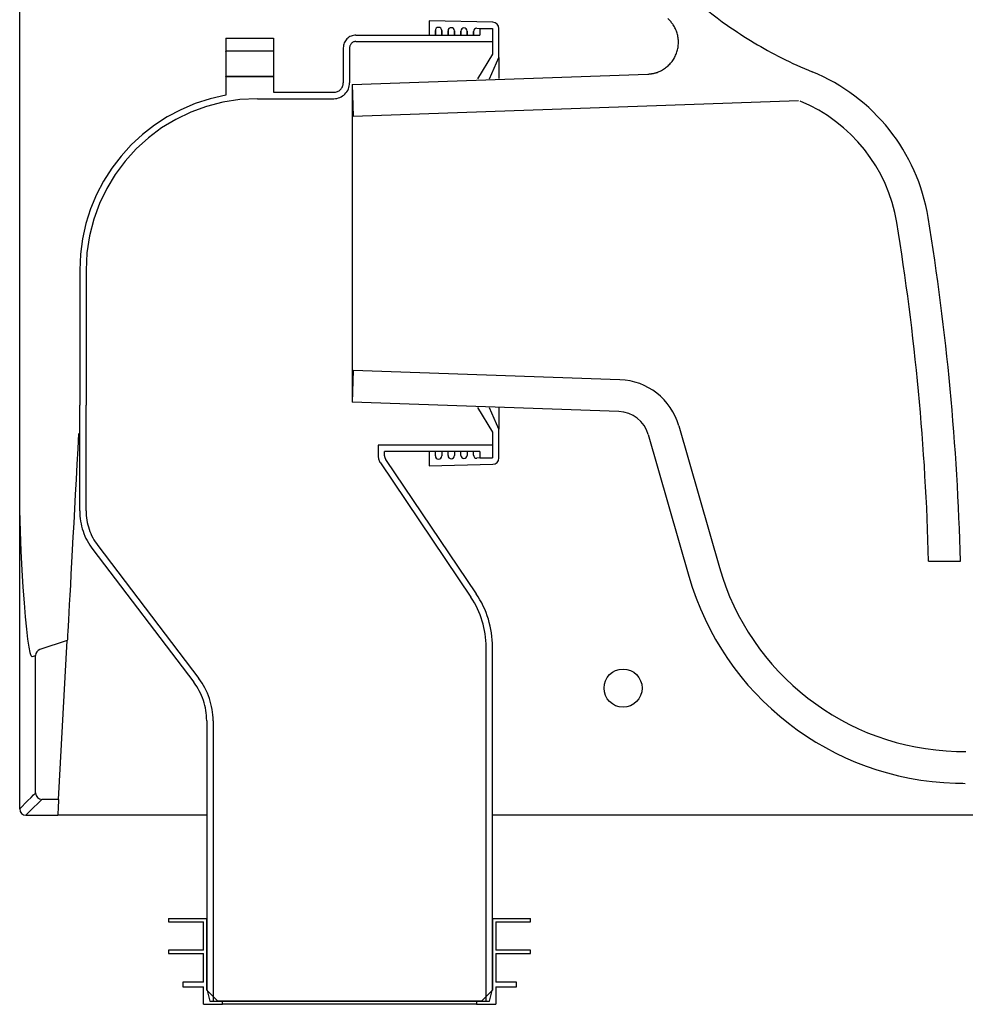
# Model space of a CAD drawing. Header units: millimetres. Extents: x 1038.064 to 1038.644, y 1038.256 to 1038.809.
# Tile 1 of 9: x 1038.064 to 1038.361, y 1038.256 to 1038.565. Entities that reach past the tile are written whole.
import ezdxf

# ---------------------------------------------------------------- set-up
doc = ezdxf.new("R2010")
doc.units = ezdxf.units.MM
doc.linetypes.add('HIDDEN', pattern=[9.524999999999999, 6.35, -3.175])
doc.layers.add('SANINDUSA', color=3, linetype='Continuous')

msp = doc.modelspace()

# ---------------------------------------------------------------- linework, layer by layer
at = {"layer": 'SANINDUSA'}
for p, q in [((1038.063580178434, 1038.429755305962), (1038.063580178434, 1038.733331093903)), ((1038.212522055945, 1038.56466608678), (1038.192476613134, 1038.565121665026)), ((1038.192476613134, 1038.565121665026), (1038.192476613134, 1038.560621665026)), ((1038.194476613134, 1038.560621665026), (1038.194476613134, 1038.562052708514)), ((1038.194476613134, 1038.562052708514), (1038.194476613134, 1038.560621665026)), ((1038.196476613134, 1038.562052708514), (1038.196476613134, 1038.560621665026)), ((1038.196476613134, 1038.560621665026), (1038.196476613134, 1038.562052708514)), ((1038.198476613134, 1038.560621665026), (1038.198476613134, 1038.561961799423)), ((1038.198476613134, 1038.561961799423), (1038.198476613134, 1038.560621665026)), ((1038.200476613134, 1038.561961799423), (1038.200476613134, 1038.560621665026)), ((1038.200476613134, 1038.560621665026), (1038.200476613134, 1038.561961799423)), ((1038.202476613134, 1038.560621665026), (1038.202476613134, 1038.561870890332)), ((1038.202476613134, 1038.561870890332), (1038.202476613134, 1038.560621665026)), ((1038.204476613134, 1038.561870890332), (1038.204476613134, 1038.560621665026)), ((1038.204476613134, 1038.560621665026), (1038.204476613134, 1038.561870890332)), ((1038.206476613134, 1038.560621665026), (1038.206476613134, 1038.561779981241)), ((1038.206476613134, 1038.561779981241), (1038.206476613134, 1038.560621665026)), ((1038.20749933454, 1038.562779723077), (1038.212476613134, 1038.562666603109)), ((1038.212476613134, 1038.562666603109), (1038.212476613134, 1038.554621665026)), ((1038.214476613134, 1038.553621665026), (1038.214476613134, 1038.562666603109)), ((1038.212476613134, 1038.554621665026), (1038.207794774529, 1038.546818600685)), ((1038.21148194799, 1038.546883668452), (1038.214476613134, 1038.553621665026)), ((1038.214476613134, 1038.553621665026), (1038.214476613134, 1038.546936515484)), ((1038.168231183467, 1038.545115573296), (1038.261365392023, 1038.548367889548)), ((1038.168231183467, 1038.545115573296), (1038.168580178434, 1038.535121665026)), ((1038.168231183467, 1038.545115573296), (1038.168231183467, 1038.445127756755)), ((1038.168580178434, 1038.535121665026), (1038.308861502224, 1038.540020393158)), ((1038.168580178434, 1038.455121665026), (1038.168231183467, 1038.445127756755)), ((1038.252605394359, 1038.452187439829), (1038.168580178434, 1038.455121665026)), ((1038.252256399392, 1038.442193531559), (1038.168231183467, 1038.445127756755)), ((1038.207794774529, 1038.443424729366), (1038.212476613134, 1038.435621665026)), ((1038.214476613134, 1038.436621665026), (1038.21148194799, 1038.4433596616)), ((1038.214476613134, 1038.443306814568), (1038.214476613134, 1038.436621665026)), ((1038.271132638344, 1038.437712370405), (1038.283915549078, 1038.393133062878)), ((1038.212476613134, 1038.435621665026), (1038.212476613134, 1038.427576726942)), ((1038.214476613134, 1038.427576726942), (1038.214476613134, 1038.436621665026)), ((1038.261520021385, 1038.434955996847), (1038.274302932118, 1038.39037668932)), ((1038.063580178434, 1038.413409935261), (1038.063580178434, 1038.429755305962)), ((1038.192476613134, 1038.429621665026), (1038.192476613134, 1038.425121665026)), ((1038.194476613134, 1038.428190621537), (1038.194476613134, 1038.429621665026)), ((1038.196476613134, 1038.429621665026), (1038.196476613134, 1038.428190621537)), ((1038.198476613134, 1038.428281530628), (1038.198476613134, 1038.429621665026)), ((1038.200476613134, 1038.429621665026), (1038.200476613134, 1038.428281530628)), ((1038.202476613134, 1038.428372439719), (1038.202476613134, 1038.429621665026)), ((1038.204476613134, 1038.429621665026), (1038.204476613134, 1038.428372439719)), ((1038.206476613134, 1038.42846334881), (1038.206476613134, 1038.429621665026)), ((1038.192476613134, 1038.425121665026), (1038.212522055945, 1038.425577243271)), ((1038.212476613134, 1038.427576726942), (1038.20749933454, 1038.427463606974)), ((1038.063580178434, 1038.317121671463), (1038.063580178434, 1038.413409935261)), ((1038.349787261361, 1038.395121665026), (1038.359790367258, 1038.395121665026)), ((1038.078580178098, 1038.370121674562), (1038.069947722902, 1038.367244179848)), ((1038.075852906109, 1038.320121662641), (1038.078580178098, 1038.370121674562)), ((1038.068580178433, 1038.322121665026), (1038.068580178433, 1038.365346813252)), ((1038.075852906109, 1038.320121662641), (1038.070580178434, 1038.320121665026)), ((1038.065580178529, 1038.31512166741), (1038.075580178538, 1038.31512166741)), ((1038.122476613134, 1038.315121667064), (1038.075580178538, 1038.31512166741)), ((1038.398853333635, 1038.315121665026), (1038.212476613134, 1038.315121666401))]:
    msp.add_line(p, q, dxfattribs=at)
at = {"layer": 'SANINDUSA', "linetype": 'HIDDEN'}
for p, q in [((1038.212476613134, 1038.562621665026), (1038.208476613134, 1038.562621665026)), ((1038.208476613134, 1038.562621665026), (1038.208476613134, 1038.560621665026)), ((1038.212476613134, 1038.562621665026), (1038.212476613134, 1038.558621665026)), ((1038.128476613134, 1038.559621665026), (1038.128476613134, 1038.555621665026)), ((1038.128476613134, 1038.559621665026), (1038.143476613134, 1038.559621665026)), ((1038.143476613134, 1038.559621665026), (1038.143476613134, 1038.555621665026)), ((1038.169476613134, 1038.560621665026), (1038.208476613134, 1038.560621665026)), ((1038.169476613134, 1038.558621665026), (1038.212476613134, 1038.558621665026)), ((1038.143476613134, 1038.555621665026), (1038.128476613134, 1038.555621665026)), ((1038.128476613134, 1038.555621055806), (1038.128476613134, 1038.555621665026)), ((1038.128476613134, 1038.555510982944), (1038.128476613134, 1038.555621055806)), ((1038.128476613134, 1038.555510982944), (1038.128476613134, 1038.547743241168)), ((1038.143476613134, 1038.555621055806), (1038.143476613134, 1038.555621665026)), ((1038.143476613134, 1038.555510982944), (1038.143476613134, 1038.555621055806)), ((1038.143476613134, 1038.555510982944), (1038.143476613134, 1038.547743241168)), ((1038.165476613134, 1038.556621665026), (1038.165476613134, 1038.545621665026)), ((1038.167476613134, 1038.556621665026), (1038.167476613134, 1038.545621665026)), ((1038.128476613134, 1038.547622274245), (1038.128476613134, 1038.547743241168)), ((1038.143476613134, 1038.547622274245), (1038.128476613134, 1038.547622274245)), ((1038.128476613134, 1038.547621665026), (1038.128476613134, 1038.547622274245)), ((1038.128476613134, 1038.547621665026), (1038.143476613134, 1038.547621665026)), ((1038.128476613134, 1038.547621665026), (1038.128476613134, 1038.541721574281)), ((1038.143476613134, 1038.547622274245), (1038.143476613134, 1038.547743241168)), ((1038.143476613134, 1038.547621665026), (1038.143476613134, 1038.547622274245)), ((1038.143476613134, 1038.547621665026), (1038.143476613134, 1038.542621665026)), ((1038.143476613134, 1038.542621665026), (1038.162476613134, 1038.542621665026)), ((1038.138476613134, 1038.540621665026), (1038.162476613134, 1038.540621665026)), ((1038.082476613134, 1038.486621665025), (1038.082476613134, 1038.444151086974)), ((1038.084476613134, 1038.486621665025), (1038.084476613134, 1038.444151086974)), ((1038.082476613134, 1038.410898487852), (1038.082476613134, 1038.444151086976)), ((1038.084476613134, 1038.410898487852), (1038.084476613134, 1038.444151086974)), ((1038.084476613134, 1038.444151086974), (1038.084476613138, 1038.444151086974)), ((1038.212476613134, 1038.431621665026), (1038.176476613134, 1038.431621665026)), ((1038.176476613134, 1038.431596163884), (1038.176476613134, 1038.431621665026)), ((1038.176476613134, 1038.431596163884), (1038.176476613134, 1038.428235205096)), ((1038.212476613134, 1038.431621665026), (1038.212476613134, 1038.427621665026)), ((1038.178476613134, 1038.428233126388), (1038.178476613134, 1038.429621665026)), ((1038.208476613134, 1038.429621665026), (1038.178476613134, 1038.429621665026)), ((1038.208476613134, 1038.429621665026), (1038.208476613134, 1038.427621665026)), ((1038.177160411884, 1038.425998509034), (1038.205689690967, 1038.383700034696)), ((1038.178818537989, 1038.427114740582), (1038.207347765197, 1038.38481842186)), ((1038.208476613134, 1038.427621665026), (1038.212476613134, 1038.427621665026)), ((1038.088155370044, 1038.399994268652), (1038.119980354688, 1038.358196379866)), ((1038.086564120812, 1038.398782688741), (1038.118389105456, 1038.356984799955)), ((1038.210476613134, 1038.256621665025), (1038.210476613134, 1038.368042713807)), ((1038.212476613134, 1038.260353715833), (1038.212476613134, 1038.368042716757)), ((1038.122476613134, 1038.344869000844), (1038.122476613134, 1038.260353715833)), ((1038.124476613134, 1038.344869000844), (1038.124476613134, 1038.256621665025)), ((1038.110476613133, 1038.282621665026), (1038.110476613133, 1038.281621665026)), ((1038.110476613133, 1038.282621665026), (1038.122476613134, 1038.282621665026)), ((1038.122476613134, 1038.260121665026), (1038.122476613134, 1038.282621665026)), ((1038.212476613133, 1038.282621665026), (1038.212476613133, 1038.260121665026)), ((1038.212476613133, 1038.282621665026), (1038.224476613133, 1038.282621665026)), ((1038.224476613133, 1038.281621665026), (1038.224476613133, 1038.282621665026)), ((1038.110476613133, 1038.281621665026), (1038.121476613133, 1038.281621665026)), ((1038.121476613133, 1038.272621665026), (1038.121476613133, 1038.281621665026)), ((1038.213476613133, 1038.281621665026), (1038.213476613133, 1038.272621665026)), ((1038.213476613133, 1038.281621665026), (1038.224476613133, 1038.281621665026)), ((1038.110476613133, 1038.272621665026), (1038.110476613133, 1038.271621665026)), ((1038.121476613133, 1038.272621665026), (1038.110476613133, 1038.272621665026)), ((1038.110476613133, 1038.271621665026), (1038.121476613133, 1038.271621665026)), ((1038.121476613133, 1038.262621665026), (1038.121476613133, 1038.271621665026)), ((1038.224476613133, 1038.272621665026), (1038.213476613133, 1038.272621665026)), ((1038.213476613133, 1038.271621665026), (1038.213476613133, 1038.262621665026)), ((1038.213476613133, 1038.271621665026), (1038.224476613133, 1038.271621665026)), ((1038.224476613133, 1038.271621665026), (1038.224476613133, 1038.272621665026)), ((1038.114976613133, 1038.262621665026), (1038.114976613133, 1038.261121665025)), ((1038.121476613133, 1038.262621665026), (1038.114976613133, 1038.262621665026)), ((1038.114976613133, 1038.261121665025), (1038.121476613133, 1038.261121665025)), ((1038.121476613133, 1038.255621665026), (1038.121476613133, 1038.261121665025)), ((1038.219976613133, 1038.262621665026), (1038.213476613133, 1038.262621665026)), ((1038.213476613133, 1038.261121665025), (1038.213476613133, 1038.255621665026)), ((1038.213476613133, 1038.261121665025), (1038.219976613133, 1038.261121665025)), ((1038.219976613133, 1038.261121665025), (1038.219976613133, 1038.262621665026)), ((1038.122476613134, 1038.260353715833), (1038.123476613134, 1038.256621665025)), ((1038.125976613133, 1038.256621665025), (1038.122476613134, 1038.260121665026)), ((1038.212476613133, 1038.260121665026), (1038.208976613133, 1038.256621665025)), ((1038.211476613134, 1038.256621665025), (1038.212476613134, 1038.260353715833)), ((1038.121476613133, 1038.255621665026), (1038.127476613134, 1038.255621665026)), ((1038.123476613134, 1038.256621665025), (1038.124476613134, 1038.256621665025)), ((1038.124476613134, 1038.256621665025), (1038.210476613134, 1038.256621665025)), ((1038.127476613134, 1038.256621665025), (1038.125976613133, 1038.256621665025)), ((1038.127476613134, 1038.255621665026), (1038.127476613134, 1038.256621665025)), ((1038.207476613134, 1038.256621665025), (1038.127476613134, 1038.256621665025)), ((1038.207476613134, 1038.255621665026), (1038.127476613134, 1038.255621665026)), ((1038.207476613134, 1038.256621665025), (1038.207476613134, 1038.255621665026)), ((1038.208976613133, 1038.256621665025), (1038.207476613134, 1038.256621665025)), ((1038.207476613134, 1038.255621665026), (1038.213476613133, 1038.255621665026)), ((1038.210476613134, 1038.256621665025), (1038.211476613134, 1038.256621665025))]:
    msp.add_line(p, q, dxfattribs=at)
at = {"layer": 'SANINDUSA', "linetype": 'Continuous'}
msp.add_line((1038.168231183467, 1038.545120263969), (1038.168231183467, 1038.445123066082), dxfattribs=at)
at = {"layer": 'SANINDUSA', "flags": 128}
for points in [[(1038.082132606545, 1038.435249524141), (1038.081868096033, 1038.430400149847), (1038.081604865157, 1038.425574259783), (1038.081344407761, 1038.42079921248), (1038.081088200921, 1038.416102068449), (1038.0808376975, 1038.411509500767), (1038.080594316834, 1038.407047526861), (1038.080359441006, 1038.402741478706), (1038.080134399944, 1038.398615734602), (1038.079920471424, 1038.394693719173), (1038.079718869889, 1038.390997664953), (1038.079530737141, 1038.387548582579), (1038.079357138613, 1038.384365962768), (1038.079199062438, 1038.38146786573), (1038.079057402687, 1038.378870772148), (1038.078932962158, 1038.376589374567), (1038.078826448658, 1038.374636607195), (1038.078738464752, 1038.373023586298), (1038.078669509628, 1038.371759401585), (1038.078619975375, 1038.370851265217), (1038.078590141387, 1038.370304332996), (1038.078580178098, 1038.370121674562)], [(1038.066896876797, 1038.366213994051), (1038.066869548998, 1038.366302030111), (1038.066524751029, 1038.368065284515), (1038.066161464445, 1038.37055154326), (1038.065787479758, 1038.373724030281), (1038.065414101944, 1038.377519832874), (1038.065048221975, 1038.381925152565), (1038.064699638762, 1038.386871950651), (1038.064379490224, 1038.392266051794), (1038.064088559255, 1038.398226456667), (1038.063842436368, 1038.40454463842), (1038.063648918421, 1038.411107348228), (1038.063587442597, 1038.413790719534)], [(1038.067480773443, 1038.364979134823), (1038.067190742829, 1038.365267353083), (1038.066896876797, 1038.366213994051)], [(1038.068580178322, 1038.365346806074), (1038.068574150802, 1038.365344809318), (1038.068429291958, 1038.365296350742), (1038.067480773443, 1038.364979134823)], [(1038.063580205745, 1038.317111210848), (1038.066075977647, 1038.319612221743), (1038.067170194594, 1038.32070873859), (1038.067953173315, 1038.321493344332), (1038.068423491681, 1038.32196466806), (1038.068580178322, 1038.322121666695)], [(1038.07058017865, 1038.320121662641), (1038.070541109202, 1038.320082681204), (1038.069951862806, 1038.319494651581), (1038.069167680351, 1038.318712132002), (1038.06807072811, 1038.317617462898), (1038.065569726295, 1038.315121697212)], [(1038.075852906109, 1038.320121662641), (1038.075818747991, 1038.319495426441), (1038.075727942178, 1038.317830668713), (1038.075580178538, 1038.31512166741)]]:
    msp.add_lwpolyline(points, dxfattribs=at)
at = {"layer": 'SANINDUSA'}
msp.add_circle((1038.253580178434, 1038.355121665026), 0.005999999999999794, dxfattribs=at)
for centre, radius, start, end in [((1038.212476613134, 1038.562666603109), 0.002, 0, 88.69804732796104), ((1038.195476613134, 1038.562052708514), 0.001000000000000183, 0, 180), ((1038.199476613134, 1038.561961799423), 0.001000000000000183, 0, 180), ((1038.203476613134, 1038.561870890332), 0.001000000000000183, 0, 180), ((1038.207476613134, 1038.561779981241), 0.001000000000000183, 88.69804732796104, 180), ((1038.290434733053, 1038.493532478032), 0.06000245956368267, 9.301435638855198, 67.7308840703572), ((1038.290435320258, 1038.493532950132), 0.05000179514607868, 9.301273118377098, 67.73104109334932), ((1037.570032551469, 1038.375561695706), 0.79, 1.418757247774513, 9.300138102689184), ((1037.570032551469, 1038.375561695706), 0.7799999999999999, 1.436950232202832, 9.30013807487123), ((1038.251907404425, 1038.432199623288), 0.01999999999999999, 15.99999999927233, 87.99999999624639), ((1038.251907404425, 1038.432199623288), 0.01000000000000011, 15.99999999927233, 87.99999999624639), ((1038.195476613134, 1038.428190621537), 0.001000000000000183, 180, 0), ((1038.199476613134, 1038.428281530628), 0.001000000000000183, 180, 0), ((1038.203476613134, 1038.428372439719), 0.001000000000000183, 180, 0), ((1038.207476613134, 1038.42846334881), 0.001000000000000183, 180, 271.3019526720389), ((1038.212476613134, 1038.427576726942), 0.002, 271.3019526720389, 0), ((1038.360816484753, 1038.415184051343), 0.08000000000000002, 195.9999999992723, 268.3627400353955), ((1038.360816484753, 1038.415184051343), 0.08999999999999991, 195.9999999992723, 268.3627400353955), ((1038.070580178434, 1038.365346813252), 0.00200000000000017, 108.434948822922, 180), ((1038.365182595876, 1038.567934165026), 0.2328125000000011, 268.3627400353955, 269.0973670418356), ((1038.365182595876, 1038.567934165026), 0.2428125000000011, 268.3627400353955, 269.0973670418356), ((1038.070580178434, 1038.322121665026), 0.00200000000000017, 180, 270), ((1038.065580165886, 1038.31712165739), 0.001999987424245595, 180.2992746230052, 269.7009245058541)]:
    msp.add_arc(centre, radius, start, end, dxfattribs=at)
at = {"layer": 'SANINDUSA', "linetype": 'HIDDEN'}
for centre, radius, start, end in [((1038.169476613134, 1038.556621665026), 0.004000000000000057, 90, 180), ((1038.169476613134, 1038.556621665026), 0.002000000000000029, 90, 180), ((1038.162476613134, 1038.545621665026), 0.002999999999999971, 270, 0), ((1038.162476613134, 1038.545621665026), 0.005, 270, 0), ((1038.138476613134, 1038.486621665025), 0.05599999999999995, 100.2865606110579, 180), ((1038.138476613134, 1038.486621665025), 0.05399999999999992, 90, 180), ((1038.180476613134, 1038.428235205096), 0.004, 180, 213.9986946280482), ((1038.180476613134, 1038.428233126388), 0.002000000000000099, 180, 214.0000000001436), ((1038.102476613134, 1038.410898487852), 0.02, 180, 217.285707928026), ((1038.102476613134, 1038.410898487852), 0.018, 180, 217.285707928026), ((1038.182476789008, 1038.368042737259), 0.02999981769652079, 0, 33.99999865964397), ((1038.182476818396, 1038.368042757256), 0.02799978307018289, 0, 33.99999523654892), ((1038.102476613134, 1038.344869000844), 0.02, 0, 37.28570792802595), ((1038.102476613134, 1038.344869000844), 0.022, 0, 37.28570792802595)]:
    msp.add_arc(centre, radius, start, end, dxfattribs=at)
at = {"layer": 'SANINDUSA'}
for points, knots in [([(1038.228580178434, 1038.675121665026), (1038.228580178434, 1038.664131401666), (1038.231560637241, 1038.639808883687), (1038.240758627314, 1038.617231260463), (1038.251840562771, 1038.598552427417), (1038.25670804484, 1038.591810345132), (1038.269358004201, 1038.57730923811), (1038.282576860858, 1038.565435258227), (1038.297598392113, 1038.556441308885), (1038.30666382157, 1038.55187459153), (1038.309890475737, 1038.550403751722), (1038.313173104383, 1038.549059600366)], [0, 0, 0, 0, 0.1666666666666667, 0.37293278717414, 0.37293278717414, 0.4993279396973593, 0.4993279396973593, 0.6666666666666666, 0.7685461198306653, 0.7685461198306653, 0.8231507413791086, 0.8231507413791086, 0.8231507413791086, 0.8231507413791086]), ([(1038.261365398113, 1038.548367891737), (1038.261476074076, 1038.548372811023), (1038.261696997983, 1038.548382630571), (1038.262027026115, 1038.548411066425), (1038.262355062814, 1038.548449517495), (1038.262681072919, 1038.548498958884), (1038.263005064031, 1038.548559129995), (1038.263327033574, 1038.54863010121), (1038.263646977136, 1038.548711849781), (1038.263964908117, 1038.548804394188), (1038.264645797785, 1038.549027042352), (1038.265662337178, 1038.549463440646), (1038.266928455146, 1038.550251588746), (1038.268066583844, 1038.551216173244), (1038.269046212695, 1038.552340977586), (1038.269851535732, 1038.553596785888), (1038.270458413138, 1038.554959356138), (1038.27086022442, 1038.556396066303), (1038.2710410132, 1038.557876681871), (1038.271004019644, 1038.559368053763), (1038.270742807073, 1038.56083665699), (1038.270270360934, 1038.562251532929), (1038.269725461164, 1038.563314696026), (1038.269239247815, 1038.564063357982), (1038.268886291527, 1038.564542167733), (1038.268505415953, 1038.564997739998), (1038.268098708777, 1038.565432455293), (1038.267806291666, 1038.565701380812), (1038.267659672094, 1038.565836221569)], [0, 0, 0, 0, 0.01397230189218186, 0.0278905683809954, 0.04176989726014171, 0.055625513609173, 0.06947272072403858, 0.083326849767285, 0.09720320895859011, 0.1111170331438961, 0.1250834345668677, 0.1875555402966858, 0.2500576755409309, 0.3125297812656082, 0.3750319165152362, 0.4375040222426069, 0.5000061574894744, 0.5624782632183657, 0.6249803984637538, 0.6874525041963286, 0.7499546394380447, 0.8124267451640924, 0.8749288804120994, 0.9000179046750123, 0.9249803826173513, 0.9499053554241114, 0.9748822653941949, 1, 1, 1, 1])]:
    msp.add_open_spline(points, degree=3, knots=knots, dxfattribs=at)

doc.saveas('drawing.dxf')
